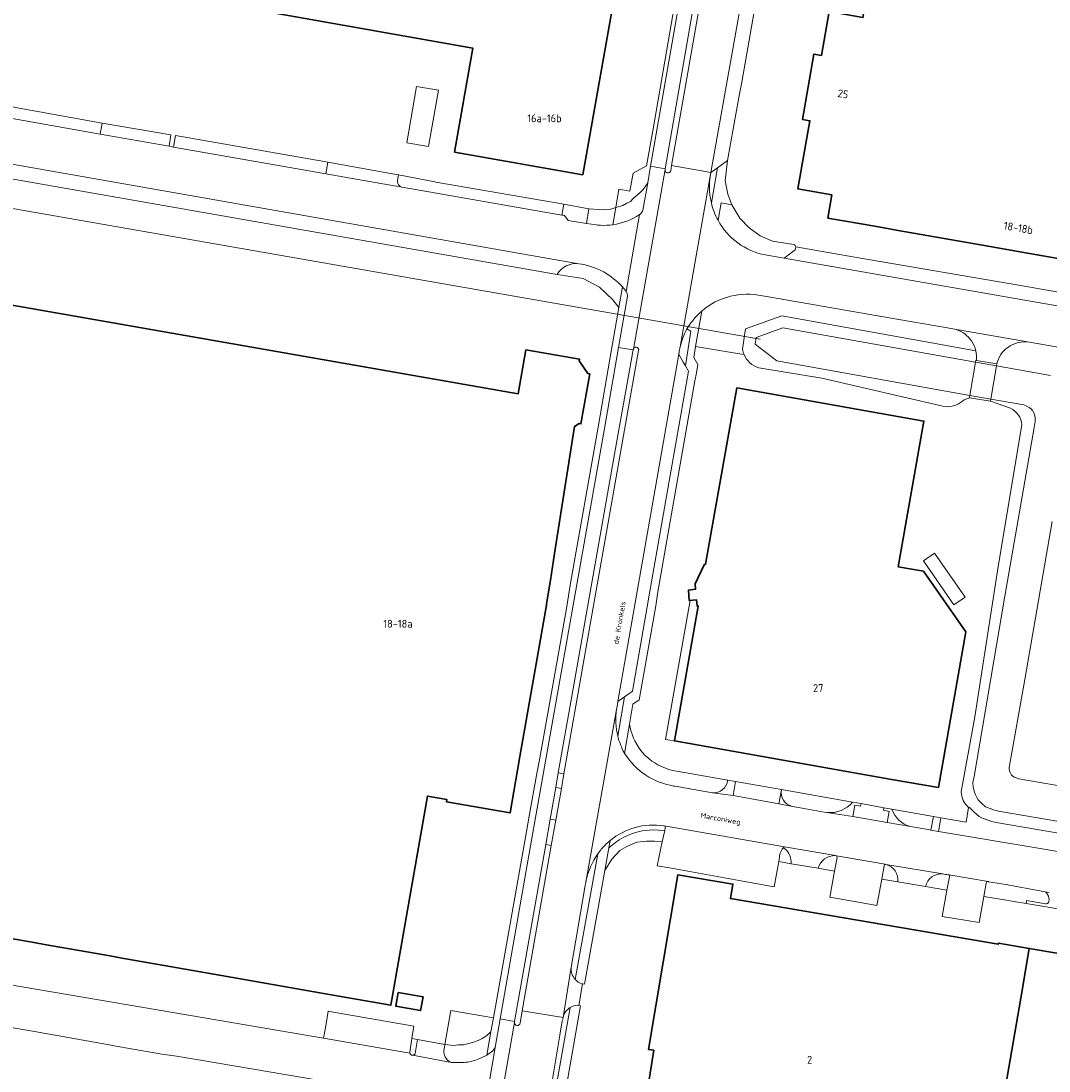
# Model space of a CAD drawing. Header units: metres. Extents: x 149984 to 156489, y 469398 to 478068.
# Tile 163 of 256: x 153330 to 153507, y 471244 to 471425. Entities that reach past the tile are written whole.
import ezdxf
from ezdxf.enums import TextEntityAlignment as Align

# ---------------------------------------------------------------- set-up
doc = ezdxf.new("R2010")
doc.units = ezdxf.units.M
doc.header["$LTSCALE"] = 0.75
for name, color, linetype, lineweight in [('B-WE-GR-BEPLANTING_CULTUUR_HEESTERS-GV', 252, 'Continuous', 18), ('B-WE-KW-KUNSTWERK_DEK-GV', 6, 'Continuous', 18), ('B-WE-KW-KUNSTWERK_DUIKER-G', 6, 'Continuous', 18), ('B-WE-OG-BEBOUWING-GV', 6, 'Continuous', 35), ('B-WE-OG-BEBOUWING-T18', 1, 'Continuous', 18), ('B-WE-OG-BEBOUWING_LUIFEL-GV', 6, 'Continuous', 18), ('B-WE-OG-BEBOUWING_OVERBOUWING-GV', 6, 'Continuous', 18), ('B-WE-OG-TERREIN_BEGROEID-GV', 252, 'Continuous', 18), ('B-WE-OG-TERREIN_ERF-GV', 252, 'Continuous', 18), ('B-WE-OG-TERREIN_OEVER-GV', 252, 'Continuous', 18), ('B-WE-OG-TOPOGRAFIE-T18', 7, 'Continuous', 18), ('B-WE-OG-WATER-GV', 252, 'Continuous', 18), ('B-WE-VH-GESLOTENVERHARDING_ASFALT-GV', 252, 'Continuous', 18), ('B-WE-VH-ONVERHARD-GV', 252, 'Continuous', 18), ('B-WE-VH-OPENVERHARDING_BETONELEMENT-GV', 252, 'Continuous', 18), ('B-WE-VH-OPENVERHARDING_BETONSTRAATSTEEN-GV', 252, 'Continuous', 18), ('B-WE-VH-OPENVERHARDING_TEGEL-GV', 252, 'Continuous', 18)]:
    doc.layers.add(name, color=color, linetype=linetype, lineweight=lineweight)
doc.styles.add('NLCS-ISO-M500-T18', font='NLCS-ISO.ttf', dxfattribs={"height": 0.9})
doc.styles.add('NLCS-ISO-M750-T18', font='NLCS-ISO.ttf', dxfattribs={"height": 1.35})

msp = doc.modelspace()

# ---------------------------------------------------------------- linework, layer by layer
at = {"layer": 'B-WE-GR-BEPLANTING_CULTUUR_HEESTERS-GV', "flags": 128}
for points in [[(153443.725, 471433.014), (153439.077, 471405.674), (153437.983, 471399.659), (153435.662, 471398.42), (153435.118, 471395.294), (153433.192, 471395.634), (153432.675, 471392.473), (153433.867, 471392.834), (153434.577, 471393.243), (153435.186, 471393.549), (153435.692, 471394.059), (153436.828, 471394.996), (153437.415, 471395.587), (153438.162, 471396.729), (153438.664, 471399.598), (153449.65, 471462.44)], [(153442.12, 471398.822), (153442.276, 471399.714), (153449.203, 471439.257), (153448.15, 471439.442), (153441.166, 471399.161), (153441.144, 471399.034)], [(153441.144, 471399.034), (153441.142, 471399.022)], [(153437.344, 471392.047), (153438.162, 471396.729), (153437.415, 471395.587), (153436.828, 471394.996), (153435.692, 471394.059), (153435.186, 471393.549), (153434.577, 471393.243), (153433.867, 471392.834), (153432.675, 471392.473), (153432.194, 471389.538)], [(153463.295, 471386.125), (153459.612, 471386.713), (153457.492, 471387.602), (153455.611, 471388.976), (153454.021, 471390.677), (153452.776, 471392.646), (153452.654, 471392.954), (153450.805, 471393.305), (153450.256, 471390.307)], [(153436.785, 471391.285), (153436.829, 471391.315), (153436.867, 471391.339), (153436.929, 471391.382)], [(153461.613, 471383.786), (153463.537, 471385.195), (153463.617, 471385.728)], [(153458.384, 471384.336), (153460.301, 471384.016), (153461.613, 471383.786)], [(153422.593, 471380.981), (153427.088, 471380.298), (153429.897, 471378.781), (153432.2, 471376.646), (153433.196, 471375.298), (153433.816, 471378.848)], [(153443.673, 471368.215), (153443.661, 471368.07), (153443.52, 471367.271), (153444.285, 471365.904), (153444.645, 471365.262), (153445.584, 471371.217)], [(153445.584, 471371.217), (153444.922, 471371.616)], [(153435.714, 471368.174), (153435.695, 471368.064), (153435.686, 471368.016), (153432.797, 471352.075), (153425.095, 471308.517), (153422.788, 471295.303), (153423.758, 471295.132), (153436.611, 471367.938)], [(153433.012, 471301.658), (153434.158, 471308.388), (153433.035, 471307.596), (153432.95, 471307.076)], [(153432.95, 471307.076), (153432.803, 471306.209)], [(153451.911, 471294.028), (153451.919, 471294.075), (153442.512, 471295.749), (153442, 471295.862), (153441.21, 471296.112), (153440.29, 471296.509), (153439.882, 471296.721), (153439.377, 471297.023), (153438.906, 471297.337), (153438.351, 471297.763), (153437.74, 471298.323), (153437.18, 471298.935), (153436.676, 471299.593), (153436.332, 471300.134), (153435.946, 471300.84), (153435.743, 471301.283), (153435.532, 471301.795), (153435.283, 471302.585), (153435.046, 471303.693), (153434.193, 471298.662)], [(153442.665, 471293.057), (153442.889, 471293.009), (153449.309, 471291.912)], [(153473.383, 471290.287), (153461.159, 471292.445), (153461.152, 471292.405)], [(153463.039, 471289.548), (153464.091, 471289.387), (153468.507, 471288.584), (153468.984, 471288.511)], [(153483.34, 471286.089), (153486.37, 471285.583), (153486.869, 471285.459), (153487.281, 471287.834), (153480.149, 471289.093)], [(153416.223, 471252.303), (153416.593, 471254.405), (153421.596, 471282.847), (153420.644, 471283.027), (153415.281, 471252.602), (153415.265, 471252.512)], [(153425.723, 471259.797), (153429.595, 471281.408)], [(153460.811, 471280.755), (153460.688, 471280.075), (153462.833, 471279.71)], [(153467.482, 471278.919), (153470.3, 471278.439), (153470.717, 471280.756)], [(153470.614, 471281.076), (153470.433, 471281.107)], [(153478.817, 471279.343), (153478.396, 471277.061), (153481.171, 471276.589)], [(153479.132, 471279.597), (153479.012, 471279.618)], [(153427.557, 471276.701), (153427.55, 471276.669), (153427.521, 471276.528), (153427.505, 471276.438), (153427.429, 471275.984)], [(153485.929, 471275.78), (153489.627, 471275.15), (153490.051, 471277.462)], [(153489.921, 471277.798), (153489.574, 471277.859), (153489.318, 471277.881), (153488.933, 471277.946)], [(153506.516, 471274.895), (153501.559, 471275.802), (153499.797, 471276.125), (153499.767, 471276.13), (153499.737, 471276.136), (153496.742, 471276.619), (153496.71, 471276.625)], [(153427.429, 471275.984), (153425.014, 471261.871)], [(153496.39, 471276.376), (153495.977, 471274.081), (153499.846, 471273.43), (153501.142, 471273.212), (153503.237, 471272.859), (153503.324, 471273.386), (153506.55, 471272.83)], [(153420.097, 471228.117), (153424.852, 471255.001)], [(153423.607, 471253.297), (153423.549, 471252.941), (153423.484, 471252.708), (153423.073, 471250.262), (153420.243, 471233.407), (153419.753, 471230.07)], [(153415.265, 471252.512), (153415.248, 471252.412)], [(153397.627, 471249.664), (153397.27, 471247.338)], [(153397.741, 471246.795), (153397.918, 471246.829), (153397.998, 471246.87), (153398.069, 471246.926), (153398.128, 471246.994), (153398.174, 471247.072), (153398.603, 471249.491), (153397.627, 471249.664)], [(153410.497, 471246.817), (153411.208, 471250.821), (153410.503, 471250.2), (153409.698, 471249.687), (153408.992, 471249.337), (153408.05, 471248.971), (153406.533, 471248.571), (153405.631, 471248.561), (153404.819, 471248.457), (153403.308, 471248.654), (153403.229, 471248.195)], [(153403.661, 471246.018), (153404.047, 471245.736), (153404.414, 471245.562), (153406.628, 471245.54)]]:
    msp.add_lwpolyline(points, dxfattribs=at)
at = {"layer": 'B-WE-GR-BEPLANTING_CULTUUR_HEESTERS-GV'}
for points in [[(153441.142, 471399.022, 0.9610993), (153442.12, 471398.822)], [(153437.18, 471391.669, 0.0783842), (153437.344, 471392.047)], [(153432.194, 471389.538, 0.1113446), (153436.785, 471391.285)], [(153436.929, 471391.382, 0.0782146), (153437.18, 471391.669)], [(153450.256, 471390.307, 0.2217952), (153458.384, 471384.336)], [(153463.617, 471385.728, 0.3519653), (153463.295, 471386.125)], [(153426.302, 471382.836, 0.30055), (153422.593, 471380.981)], [(153430.599, 471381.414, 0.0841896), (153426.302, 471382.836)], [(153433.816, 471378.848, 0.0821282), (153430.599, 471381.414)], [(153444.922, 471371.616, 0.0679074), (153443.743, 471368.533)], [(153436.611, 471367.938, 0.9631236), (153435.714, 471368.174)], [(153443.743, 471368.533, 0.0119974), (153443.673, 471368.215)], [(153432.803, 471306.209, 0.0964708), (153433.012, 471301.658)], [(153434.193, 471298.662, 0.2150108), (153442.665, 471293.057)], [(153449.309, 471291.912, 0.4056985), (153451.911, 471294.028)], [(153461.152, 471292.405, 0.3937627), (153463.039, 471289.548)], [(153468.984, 471288.511, 0.2491881), (153473.383, 471290.287)], [(153480.149, 471289.093, 0.2519768), (153483.34, 471286.089)], [(153461.297, 471282.204, 0.1516648), (153460.811, 471280.755)], [(153461.406, 471282.345, 0.0236133), (153461.297, 471282.204)], [(153461.755, 471282.29, 0.3811065), (153461.406, 471282.345)], [(153462.833, 471279.71, 0.2202478), (153461.755, 471282.29)], [(153429.595, 471281.408, 0.1032951), (153427.557, 471276.701)], [(153470.433, 471281.107, 0.3496844), (153467.482, 471278.919)], [(153470.717, 471280.756, 0.153333), (153470.614, 471281.076)], [(153479.012, 471279.618, 0.2082714), (153478.817, 471279.343)], [(153481.171, 471276.589, 0.371927), (153479.132, 471279.597)], [(153488.933, 471277.946, 0.3775507), (153485.929, 471275.78)], [(153490.051, 471277.462, 0.4164998), (153489.921, 471277.798)], [(153496.71, 471276.625, 0.4025525), (153496.39, 471276.376)], [(153506.921, 471274.423, 0.0831884), (153506.516, 471274.895)], [(153506.55, 471272.83, 0.2011269), (153506.912, 471272.895)], [(153506.912, 471272.895, 0.1993065), (153507.138, 471273.226)], [(153507.138, 471273.226, 0.1796191), (153506.921, 471274.423)], [(153425.014, 471261.871, 0.2116575), (153425.723, 471259.797)], [(153424.852, 471255.001, 0.2037699), (153423.607, 471253.297)], [(153415.248, 471252.412, 0.9590279), (153416.223, 471252.303)], [(153403.229, 471248.195, 0.2416714), (153403.661, 471246.018)], [(153397.27, 471247.338, 0.0904662), (153397.278, 471247.161)], [(153397.278, 471247.161, 0.3487783), (153397.741, 471246.795)], [(153406.628, 471245.54, 0.0723367), (153409.035, 471246.1)], [(153409.035, 471246.1, 0.0417464), (153410.497, 471246.817)]]:
    msp.add_lwpolyline(points, format="xyb", dxfattribs=at)
at = {"layer": 'B-WE-GR-BEPLANTING_CULTUUR_HEESTERS-GV', "flags": 128}
for points in [[(153423.742, 471393.055), (153423.429, 471391.19), (153423.631, 471391.155), (153423.876, 471391.109), (153424.503, 471390.254), (153427.671, 471389.76), (153428.036, 471392.267)], [(153422.363, 471287.204), (153423.323, 471292.662), (153422.355, 471292.832), (153421.408, 471287.378)], [(153441.09, 471285.394), (153439.965, 471285.492), (153439.003, 471285.536), (153437.863, 471285.443), (153437.219, 471285.362), (153436.081, 471285.073), (153435.399, 471284.864), (153434.064, 471284.273), (153433.279, 471283.806), (153432.616, 471283.381), (153431.467, 471282.414), (153430.777, 471278.561), (153432.014, 471280.482), (153433.376, 471281.969), (153434.592, 471282.684), (153436.318, 471283.399), (153437.957, 471283.607), (153439.314, 471283.61), (153440.675, 471283.481)], [(153411.635, 471253.226), (153404.304, 471254.479), (153403.308, 471248.654), (153404.819, 471248.457), (153405.631, 471248.561), (153406.533, 471248.571), (153408.05, 471248.971), (153408.992, 471249.337), (153409.698, 471249.687), (153410.503, 471250.2), (153411.208, 471250.821)]]:
    msp.add_lwpolyline(points, close=True, dxfattribs=at)
at = {"layer": 'B-WE-KW-KUNSTWERK_DEK-GV', "flags": 128}
msp.add_lwpolyline([(153493.557, 471360.211), (153493.49, 471359.81), (153497.11, 471359.19), (153497.174, 471359.566), (153498.144, 471365.264), (153498.195, 471365.636), (153494.706, 471366.229), (153494.559, 471366.254), (153494.502, 471365.911)], close=True, dxfattribs=at)
at = {"layer": 'B-WE-KW-KUNSTWERK_DUIKER-G', "flags": 128}
msp.add_lwpolyline([(153297.433, 471397.835), (153457.486, 471369.894)], dxfattribs=at)
at = {"layer": 'B-WE-OG-BEBOUWING-GV', "flags": 128}
for points in [[(153347.375, 471470.844), (153282.401, 471482.255), (153277.334, 471483.317), (153272.652, 471484.299), (153272.64, 471484.23), (153276.69, 471478.57), (153281.44, 471477.73), (153272.185, 471425.648), (153318.738, 471417.385), (153319.011, 471418.924), (153319.767, 471423.183), (153321.894, 471435.168), (153408.116, 471419.864), (153404.951, 471402.033), (153426.997, 471398.12), (153432.801, 471430.819), (153430.506, 471431.226), (153431.49, 471436.769), (153437.605, 471435.684), (153440.778, 471453.562), (153348.098, 471470.717)], [(153475.601, 471427.586), (153475.411, 471426.5), (153475.173, 471425.144), (153469.343, 471426.166), (153468.024, 471418.64), (153466.743, 471418.865), (153464.775, 471407.636), (153466.055, 471407.412), (153463.995, 471395.689), (153469.847, 471394.665), (153469.148, 471390.676), (153477.204, 471389.264), (153481.258, 471388.553), (153496.689, 471385.848), (153500.905, 471385.109), (153509.043, 471383.682), (153518.329, 471436.95), (153478.468, 471443.937)], [(153488.14, 471292.79), (153492.87, 471319.58), (153485.56, 471330.01), (153481.22, 471330.76), (153485.66, 471355.79), (153453.5, 471361.49), (153448.13, 471331.19), (153447.95, 471331.18), (153446.32, 471327.81), (153446.41, 471326.87), (153445.18, 471326.75), (153445.32, 471324.93), (153446.56, 471325.06), (153446.66, 471324.03), (153446.86, 471323.98), (153442.75, 471300.8), (153480.445, 471294.148)], [(153503.756, 471265.159), (153498.478, 471266.059), (153498.446, 471265.872), (153452.391, 471273.725), (153452.806, 471276.2), (153443.329, 471277.789), (153438.298, 471247.788), (153439.217, 471247.638), (153438.168, 471241.193), (153446.491, 471239.838), (153464.091, 471236.836), (153497.897, 471231.111), (153502.31, 471256.58)], [(153530.604, 471260.581), (153503.756, 471265.159), (153502.31, 471256.58), (153497.897, 471231.111), (153496.67, 471224.03), (153496.144, 471221.072), (153493.756, 471203.69), (153489.904, 471175.04), (153517.845, 471170.291), (153525.218, 471213.526), (153522.655, 471213.963), (153523.229, 471217.332)], [(153395.245, 471257.562), (153394.834, 471255.217), (153399.124, 471254.465), (153399.534, 471256.81)]]:
    msp.add_lwpolyline(points, close=True, dxfattribs=at)
msp.add_lwpolyline([(153304.449, 471271.085), (153332.958, 471266.087), (153334.431, 471265.829), (153344.712, 471264.027), (153346.046, 471263.793), (153347.463, 471263.544), (153365.837, 471260.323), (153380.808, 471257.699), (153380.844, 471257.693), (153383.758, 471257.182), (153393.983, 471255.389), (153400.284, 471291.341), (153403.63, 471290.745), (153403.562, 471290.351), (153414.505, 471288.434), (153415.795, 471295.798), (153416.206, 471298.143), (153420.763, 471324.157), (153420.793, 471324.327), (153420.961, 471325.397), (153421.445, 471328.468), (153421.982, 471331.875), (153422.28, 471333.768), (153425.6, 471354.85), (153426.38, 471355.35), (153426.68, 471355.3), (153428.19, 471363.9), (153427.89, 471363.94), (153426.36, 471366.12), (153426.42, 471366.44), (153417.23, 471368.03), (153415.89, 471360.49), (153322.932, 471376.75)], dxfattribs=at)
at = {"layer": 'B-WE-OG-BEBOUWING_LUIFEL-GV', "flags": 128}
msp.add_lwpolyline([(153442.75, 471300.8), (153446.86, 471323.98), (153446.66, 471324.03), (153446.56, 471325.06), (153445.457, 471324.944), (153441.243, 471301.066)], close=True, dxfattribs=at)
at = {"layer": 'B-WE-OG-BEBOUWING_OVERBOUWING-GV', "flags": 128}
for points in [[(153398.44, 471413.323), (153396.742, 471403.637), (153400.494, 471402.979), (153402.191, 471412.665)], [(153487.504, 471333.09), (153485.589, 471331.767), (153490.826, 471324.185), (153492.741, 471325.508)]]:
    msp.add_lwpolyline(points, close=True, dxfattribs=at)
at = {"layer": 'B-WE-OG-TERREIN_BEGROEID-GV'}
for points in [[(153457.902, 471377.3, 0.2375476), (153447.467, 471374.691)], [(153493.82, 471369.591, 0.1617632), (153491.246, 471371.529)], [(153494.584, 471367.882, 0.0925317), (153493.82, 471369.591)], [(153454.741, 471367.214, -0.0594044), (153454.475, 471368.124)]]:
    msp.add_lwpolyline(points, format="xyb", dxfattribs=at)
at = {"layer": 'B-WE-OG-TERREIN_BEGROEID-GV', "flags": 128}
for points in [[(153491.246, 471371.529), (153489.739, 471371.793), (153479.667, 471373.515), (153459.282, 471377.076), (153457.902, 471377.3)], [(153447.467, 471374.691), (153446.413, 471368.631), (153453.62, 471367.43), (153454.741, 471367.214)], [(153454.475, 471368.124), (153454.984, 471371.657), (153461.254, 471373.851), (153494.584, 471367.882)], [(153511.819, 471284.435), (153498.063, 471286.79), (153497.314, 471286.985), (153495.709, 471287.559), (153495.181, 471287.798), (153494.23, 471288.62), (153493.494, 471289.369), (153493.346, 471289.396), (153492.898, 471286.843), (153488.573, 471287.606)], [(153488.573, 471287.606), (153488.156, 471285.253), (153505.621, 471282.31), (153528.919, 471278.366), (153549.163, 471274.804), (153572.459, 471270.843), (153592.736, 471267.385), (153618.018, 471263.056), (153643.221, 471258.733)]]:
    msp.add_lwpolyline(points, dxfattribs=at)
at = {"layer": 'B-WE-OG-TERREIN_ERF-GV', "flags": 128}
for points in [[(153328.128, 471515.667), (153334.961, 471514.454), (153335.373, 471516.778), (153335.797, 471516.703), (153335.36, 471514.241), (153354.237, 471510.891), (153447.999, 471494.249), (153440.778, 471453.562), (153437.605, 471435.684), (153431.49, 471436.769), (153430.506, 471431.226), (153432.801, 471430.819), (153426.997, 471398.12), (153404.951, 471402.033), (153408.116, 471419.864), (153321.894, 471435.168)], [(153322.75, 471410.9), (153344.36, 471407.009), (153356.203, 471404.996), (153355.865, 471403.057), (153356.618, 471402.897), (153356.962, 471404.867), (153382.55, 471400.392), (153383.175, 471400.268), (153394.932, 471398.183), (153395.322, 471398.114), (153401.559, 471396.897), (153401.761, 471396.858), (153423.742, 471393.055), (153428.036, 471392.267), (153430.504, 471392.106), (153431.837, 471392.219), (153432.675, 471392.473), (153433.192, 471395.634), (153435.118, 471395.294), (153435.662, 471398.42), (153437.983, 471399.659), (153439.077, 471405.674), (153443.725, 471433.014)], [(153456.672, 471427.147), (153454.329, 471414.064), (153453.967, 471412.043), (153451.915, 471400.581), (153451.486, 471397.099), (153451.921, 471394.812), (153452.654, 471392.954), (153452.776, 471392.646), (153454.021, 471390.677), (153455.611, 471388.976), (153457.492, 471387.602), (153459.612, 471386.713), (153463.295, 471386.125)], [(153433.196, 471375.298), (153432.2, 471376.646), (153429.897, 471378.781), (153427.088, 471380.298), (153422.593, 471380.981), (153422.59, 471380.977), (153303.871, 471401.766)], [(153463.617, 471385.728), (153473.43, 471384.038), (153482.814, 471382.422), (153494.247, 471380.454), (153502.949, 471378.955), (153510.059, 471377.731), (153510.551, 471380.345), (153514.503, 471379.667), (153515.508, 471376.803), (153517.977, 471376.358), (153519.733, 471381.746), (153523.915, 471380.972), (153523.829, 471375.308), (153527.368, 471374.717), (153527.67, 471376.615), (153528.535, 471377.2), (153542.939, 471374.66), (153543.276, 471373.418), (153542.94, 471371.572), (153550.313, 471370.323)], [(153322.932, 471376.75), (153415.89, 471360.49), (153417.23, 471368.03), (153426.42, 471366.44), (153426.36, 471366.12), (153427.89, 471363.94), (153428.19, 471363.9), (153426.68, 471355.3), (153426.38, 471355.35), (153425.6, 471354.85), (153422.28, 471333.768), (153421.982, 471331.875), (153421.445, 471328.468), (153420.961, 471325.397), (153420.793, 471324.327), (153420.763, 471324.157), (153416.206, 471298.143), (153415.795, 471295.798), (153414.505, 471288.434), (153403.562, 471290.351), (153403.63, 471290.745), (153400.284, 471291.341), (153393.983, 471255.389), (153383.758, 471257.182), (153380.844, 471257.693), (153380.808, 471257.699), (153365.837, 471260.323), (153347.463, 471263.544), (153346.046, 471263.793), (153344.712, 471264.027), (153334.431, 471265.829), (153332.958, 471266.087), (153304.449, 471271.085)], [(153320.123, 471260.326), (153382.434, 471249.696), (153382.76, 471251.554), (153382.871, 471252.188), (153383.247, 471254.334), (153383.778, 471254.234), (153397.956, 471251.805), (153397.627, 471249.664), (153398.603, 471249.491), (153403.308, 471248.654), (153404.304, 471254.479), (153411.635, 471253.226), (153417.087, 471283.935), (153417.788, 471287.859), (153419.103, 471295.218), (153419.56, 471297.555), (153424.188, 471323.557), (153424.892, 471327.925), (153429.675, 471354.72), (153431.702, 471366.746), (153433.196, 471375.298)], [(153454.741, 471367.214), (153453.62, 471367.43), (153446.413, 471368.631), (153446.08, 471366.713), (153446.79, 471365.53), (153446.531, 471364.054), (153446.296, 471362.713), (153439.936, 471326.433), (153439.56, 471324.011), (153436.92, 471309.123), (153436.702, 471307.895), (153435.63, 471307.136), (153435.046, 471303.693), (153435.283, 471302.585), (153435.532, 471301.795), (153435.743, 471301.283), (153435.946, 471300.84), (153436.332, 471300.134), (153436.676, 471299.593), (153437.18, 471298.935), (153437.74, 471298.323), (153438.351, 471297.763), (153438.906, 471297.337), (153439.377, 471297.023), (153439.882, 471296.721), (153440.29, 471296.509), (153441.21, 471296.112), (153442, 471295.862), (153442.512, 471295.749), (153451.919, 471294.075), (153453.289, 471293.834), (153461.159, 471292.445), (153473.383, 471290.287), (153474.848, 471290.029), (153478.783, 471289.334), (153480.149, 471289.093), (153487.281, 471287.834), (153488.573, 471287.606), (153492.898, 471286.843), (153493.346, 471289.396)], [(153489.746, 471358.219), (153488.897, 471358.344), (153468.099, 471363.188), (153457.251, 471364.965)], [(153500.553, 471357.996), (153497.11, 471359.19), (153493.49, 471359.81), (153492.566, 471359.462)], [(153492.08, 471292.068), (153494.437, 471304.969), (153498.478, 471331.163), (153502.521, 471355.144)], [(153507.73, 471338.5), (153503.01, 471311.35), (153500.33, 471296.23), (153500.32, 471295.93), (153500.36, 471295.67), (153500.46, 471295.39), (153500.73, 471294.9), (153500.92, 471294.75), (153501.18, 471294.59), (153501.72, 471294.39), (153502, 471294.31), (153546.55, 471286.61)], [(153478.396, 471277.061), (153477.561, 471272.532), (153474.077, 471273.144), (153469.491, 471273.949), (153470.3, 471278.439), (153467.482, 471278.919), (153462.833, 471279.71), (153460.688, 471280.075), (153459.897, 471275.71), (153454.531, 471276.682), (153441.89, 471278.973), (153439.779, 471279.355), (153440.675, 471283.481), (153439.314, 471283.61), (153437.957, 471283.607), (153436.318, 471283.399), (153434.592, 471282.684), (153433.376, 471281.969), (153432.014, 471280.482), (153430.777, 471278.561), (153427.273, 471258.991), (153426.95, 471259.049), (153426.301, 471255.356), (153426.594, 471255.298), (153421.689, 471227.173)], [(153438.168, 471241.193), (153439.217, 471247.638), (153438.298, 471247.788), (153443.329, 471277.789), (153452.806, 471276.2), (153452.391, 471273.725), (153498.446, 471265.872), (153498.478, 471266.059), (153503.756, 471265.159), (153530.604, 471260.581), (153582.332, 471251.761), (153639.924, 471241.611)], [(153529.894, 471268.372), (153503.237, 471272.859), (153501.142, 471273.212), (153499.846, 471273.43), (153495.977, 471274.081), (153495.975, 471274.07), (153495.169, 471269.588), (153488.797, 471270.623), (153489.627, 471275.15), (153485.929, 471275.78), (153481.171, 471276.589), (153478.396, 471277.061)], [(153382.206, 471242.373), (153360.94, 471245.99), (153357.174, 471246.641), (153354.647, 471246.978), (153348.728, 471248.013), (153346.101, 471248.477), (153345.899, 471248.516), (153332.757, 471250.862), (153319.047, 471253.224)]]:
    msp.add_lwpolyline(points, dxfattribs=at)
for points in [[(153475.411, 471426.5), (153475.601, 471427.586), (153478.468, 471443.937), (153518.329, 471436.95), (153509.043, 471383.682), (153500.905, 471385.109), (153496.689, 471385.848), (153481.258, 471388.553), (153477.204, 471389.264), (153469.148, 471390.676), (153469.847, 471394.665), (153463.995, 471395.689), (153466.055, 471407.412), (153464.775, 471407.636), (153466.743, 471418.865), (153468.024, 471418.64), (153469.343, 471426.166), (153475.173, 471425.144)], [(153485.56, 471330.01), (153492.87, 471319.58), (153488.14, 471292.79), (153480.445, 471294.148), (153442.75, 471300.8), (153446.86, 471323.98), (153446.66, 471324.03), (153446.56, 471325.06), (153445.32, 471324.93), (153445.18, 471326.75), (153446.41, 471326.87), (153446.32, 471327.81), (153447.95, 471331.18), (153448.13, 471331.19), (153453.5, 471361.49), (153485.66, 471355.79), (153481.22, 471330.76)], [(153395.245, 471257.562), (153399.534, 471256.81), (153399.124, 471254.465), (153394.834, 471255.217)]]:
    msp.add_lwpolyline(points, close=True, dxfattribs=at)
at = {"layer": 'B-WE-OG-TERREIN_ERF-GV'}
for points in [[(153463.295, 471386.125, -0.3519653), (153463.617, 471385.728)], [(153457.251, 471364.965, -0.2216068), (153454.741, 471367.214)], [(153492.566, 471359.462, -0.1654324), (153489.746, 471358.219)], [(153502.521, 471355.144, 0.2499098), (153500.553, 471357.996)], [(153493.346, 471289.396, -0.215759), (153492.08, 471292.068)]]:
    msp.add_lwpolyline(points, format="xyb", dxfattribs=at)
at = {"layer": 'B-WE-OG-TERREIN_OEVER-GV', "flags": 128}
for points in [[(153494.584, 471367.882), (153461.254, 471373.851), (153454.984, 471371.657), (153454.475, 471368.124)], [(153530.3, 471283.3), (153498.47, 471288.75), (153498.02, 471288.86), (153497.64, 471288.98), (153497.22, 471289.14), (153496.69, 471289.31), (153496.27, 471289.5), (153495.6, 471290.08), (153495.01, 471290.68), (153494.77, 471291.07), (153494.55, 471291.54), (153494.37, 471291.98), (153494.1, 471292.86), (153494.09, 471293.64), (153494.29, 471294.713), (153499.56, 471325.71), (153504.62, 471354.66), (153504.76, 471355.73), (153504.78, 471356.07), (153504.78, 471356.48), (153504.68, 471356.87), (153504.56, 471357.23), (153504.367, 471357.533), (153504.35, 471357.56), (153504.14, 471357.84), (153503.77, 471358.12), (153503.37, 471358.34), (153502.82, 471358.56), (153497.174, 471359.566), (153493.557, 471360.211), (153460.35, 471366.13), (153456.621, 471368.997), (153456.79, 471370.17), (153461.42, 471371.79), (153494.502, 471365.911), (153498.144, 471365.264), (153507.45, 471363.61)], [(153512.624, 471367.796), (153503.821, 471369.324)], [(153457.251, 471364.965), (153468.099, 471363.188), (153488.897, 471358.344), (153489.746, 471358.219)], [(153498.195, 471365.636), (153494.706, 471366.229)], [(153492.566, 471359.462), (153493.49, 471359.81), (153497.11, 471359.19)], [(153497.11, 471359.19), (153500.553, 471357.996)], [(153502.521, 471355.144), (153498.478, 471331.163), (153494.437, 471304.969), (153492.08, 471292.068)], [(153493.346, 471289.396), (153493.494, 471289.369), (153494.23, 471288.62), (153495.181, 471287.798), (153495.709, 471287.559), (153497.314, 471286.985), (153498.063, 471286.79), (153511.819, 471284.435)]]:
    msp.add_lwpolyline(points, dxfattribs=at)
at = {"layer": 'B-WE-OG-TERREIN_OEVER-GV'}
for points in [[(153503.821, 471369.324, 0.2035492), (153500.078, 471368.452)], [(153454.475, 471368.124, 0.0594044), (153454.741, 471367.214)], [(153454.741, 471367.214, 0.2216068), (153457.251, 471364.965)], [(153494.706, 471366.229, 0.0823174), (153494.584, 471367.882)], [(153500.078, 471368.452, 0.1777465), (153498.195, 471365.636)], [(153489.746, 471358.219, 0.1654324), (153492.566, 471359.462)], [(153500.553, 471357.996, -0.2499098), (153502.521, 471355.144)], [(153492.08, 471292.068, 0.215759), (153493.346, 471289.396)]]:
    msp.add_lwpolyline(points, format="xyb", dxfattribs=at)
at = {"layer": 'B-WE-OG-WATER-GV', "flags": 128}
for points in [[(153507.45, 471363.61), (153498.144, 471365.264), (153494.502, 471365.911), (153461.42, 471371.79), (153456.79, 471370.17), (153456.621, 471368.997), (153460.35, 471366.13), (153493.557, 471360.211), (153497.174, 471359.566), (153502.82, 471358.56), (153503.37, 471358.34), (153503.77, 471358.12), (153504.14, 471357.84), (153504.35, 471357.56), (153504.367, 471357.533), (153504.56, 471357.23), (153504.68, 471356.87), (153504.78, 471356.48), (153504.78, 471356.07), (153504.76, 471355.73), (153504.62, 471354.66), (153499.56, 471325.71), (153494.29, 471294.713), (153494.09, 471293.64), (153494.1, 471292.86), (153494.37, 471291.98), (153494.55, 471291.54), (153494.77, 471291.07), (153495.01, 471290.68), (153495.6, 471290.08), (153496.27, 471289.5), (153496.69, 471289.31), (153497.22, 471289.14), (153497.64, 471288.98), (153498.02, 471288.86), (153498.47, 471288.75), (153530.3, 471283.3)], [(153546.55, 471286.61), (153502, 471294.31), (153501.72, 471294.39), (153501.18, 471294.59), (153500.92, 471294.75), (153500.73, 471294.9), (153500.46, 471295.39), (153500.36, 471295.67), (153500.32, 471295.93), (153500.33, 471296.23), (153503.01, 471311.35), (153507.73, 471338.5)]]:
    msp.add_lwpolyline(points, dxfattribs=at)
at = {"layer": 'B-WE-VH-GESLOTENVERHARDING_ASFALT-GV', "flags": 128}
for points in [[(153459.816, 471499.841), (153449.631, 471441.702), (153449.203, 471439.257), (153442.276, 471399.714), (153449.039, 471398.519), (153454.622, 471430.086), (153454.656, 471430.41), (153454.692, 471430.608), (153457.716, 471447.129), (153457.759, 471447.385), (153459.997, 471460.663), (153459.997, 471460.665), (153459.997, 471460.667), (153461.137, 471467.253), (153461.413, 471468.647)], [(153395.487, 471396.206), (153395.465, 471396.105), (153394.583, 471396.214), (153382.825, 471398.299), (153382.206, 471398.422), (153356.618, 471402.897), (153355.865, 471403.057), (153344.036, 471405.087), (153322.414, 471408.944), (153322.349, 471408.64), (153298.697, 471412.741), (153297.249, 471412.64), (153275.5, 471416.454), (153274.152, 471417.135), (153272.212, 471417.478), (153258.409, 471419.898), (153258.301, 471419.438), (153244.402, 471422.004), (153244.399, 471422.005), (153243.131, 471415.071), (153252.389, 471413.445), (153255.498, 471412.901)], [(153260.803, 471412.023), (153274.605, 471409.613), (153275.035, 471409.559), (153276.988, 471409.225), (153283.585, 471407.976), (153295.946, 471405.785), (153299.156, 471405.164), (153299.168, 471405.162), (153426.302, 471382.836)], [(153434.686, 471377.251), (153433.154, 471368.458), (153435.686, 471368.016), (153435.695, 471368.064), (153435.714, 471368.174), (153441.142, 471399.022), (153441.144, 471399.034), (153441.166, 471399.161), (153438.664, 471399.598), (153438.162, 471396.729), (153437.344, 471392.047)], [(153443.743, 471368.533), (153449.039, 471398.519), (153442.276, 471399.714), (153442.12, 471398.822)], [(153441.142, 471399.022), (153435.714, 471368.174)], [(153448.865, 471397.341), (153449.039, 471398.519), (153443.743, 471368.533)], [(153429.358, 471389.497), (153427.671, 471389.76), (153424.503, 471390.254), (153423.876, 471391.109), (153423.631, 471391.155), (153423.429, 471391.19), (153395.947, 471395.991)], [(153449.115, 471393.278), (153449.11, 471393.298)], [(153436.929, 471391.382), (153436.867, 471391.339), (153436.829, 471391.315), (153436.785, 471391.285), (153434.484, 471378.043)], [(153434.484, 471378.043), (153436.785, 471391.285)], [(153542.59, 471369.646), (153526.944, 471372.414), (153461.613, 471383.786), (153460.301, 471384.016), (153458.384, 471384.336)], [(153457.902, 471377.3), (153459.282, 471377.076), (153479.667, 471373.515), (153489.739, 471371.793), (153491.246, 471371.529), (153503.821, 471369.324), (153512.624, 471367.796), (153514.698, 471367.436), (153516.503, 471367.123), (153516.707, 471367.054), (153516.829, 471367.033), (153531.559, 471364.484), (153531.985, 471364.406)], [(153444.922, 471371.616), (153444.923, 471371.617)], [(153436.611, 471367.938), (153423.758, 471295.132), (153423.323, 471292.662), (153422.363, 471287.204), (153421.596, 471282.847), (153416.593, 471254.405), (153423.607, 471253.297), (153424.97, 471261.602), (153425.014, 471261.871)], [(153425.014, 471261.871), (153427.429, 471275.984), (153427.505, 471276.438), (153427.521, 471276.528), (153432.803, 471306.209), (153432.95, 471307.076), (153433.035, 471307.596), (153443.52, 471367.271), (153443.661, 471368.07), (153443.673, 471368.215)], [(153432.803, 471306.209), (153427.521, 471276.528), (153427.55, 471276.669), (153427.557, 471276.701)], [(153434.193, 471298.662), (153434.152, 471298.728)], [(153643.221, 471258.733), (153618.018, 471263.056), (153592.736, 471267.385), (153572.459, 471270.843), (153549.163, 471274.804), (153528.919, 471278.366), (153505.621, 471282.31), (153488.156, 471285.253), (153486.869, 471285.459), (153486.37, 471285.583), (153483.34, 471286.089), (153479.339, 471286.782), (153473.435, 471287.833), (153468.984, 471288.511), (153468.507, 471288.584), (153464.091, 471289.387), (153463.039, 471289.548), (153460.731, 471290.017), (153452.867, 471291.435), (153449.309, 471291.912), (153442.889, 471293.009), (153442.665, 471293.057)], [(153440.935, 471286.229), (153441.026, 471286.213)], [(153441.026, 471286.213), (153461.679, 471282.627), (153470.433, 471281.107), (153470.614, 471281.076), (153479.012, 471279.618), (153479.132, 471279.597), (153488.933, 471277.946), (153489.318, 471277.881), (153489.574, 471277.859), (153489.921, 471277.798), (153496.71, 471276.625), (153496.742, 471276.619), (153499.737, 471276.136), (153499.767, 471276.13), (153499.797, 471276.125), (153501.559, 471275.802), (153506.516, 471274.895), (153507.167, 471274.776)], [(153397.278, 471247.161), (153382.434, 471249.696), (153320.123, 471260.326), (153316.656, 471260.948), (153307.803, 471262.476), (153307.801, 471262.476), (153290.032, 471265.544), (153288.93, 471265.734), (153275.533, 471268.064), (153274.521, 471268.204), (153274.329, 471268.231), (153273.104, 471261.374), (153301.517, 471256.28), (153301.782, 471256.193), (153302.08, 471256.137), (153319.047, 471253.224), (153332.757, 471250.862), (153345.899, 471248.516), (153346.101, 471248.477), (153348.728, 471248.013), (153354.647, 471246.978), (153357.174, 471246.641)], [(153420.243, 471233.407), (153423.073, 471250.262), (153423.484, 471252.708), (153423.549, 471252.941), (153423.607, 471253.297), (153416.593, 471254.405), (153416.223, 471252.303)], [(153415.248, 471252.412), (153411.034, 471228.23), (153411.022, 471228.161), (153411.044, 471228.228)], [(153409.452, 471233.634), (153411.918, 471248.142)], [(153357.174, 471246.641), (153360.94, 471245.99), (153382.206, 471242.373), (153401.765, 471238.879), (153401.746, 471238.717), (153401.74, 471238.685)], [(153406.628, 471245.54), (153404.414, 471245.562), (153397.741, 471246.795)]]:
    msp.add_lwpolyline(points, dxfattribs=at)
at = {"layer": 'B-WE-VH-GESLOTENVERHARDING_ASFALT-GV'}
for points in [[(153442.12, 471398.822, -0.9610993), (153441.142, 471399.022)], [(153395.947, 471395.991, -0.1674004), (153395.487, 471396.206)], [(153449.11, 471393.298, -0.0858269), (153448.865, 471397.341)], [(153437.344, 471392.047, -0.0783842), (153437.18, 471391.669)], [(153450.256, 471390.307, -0.0670456), (153449.115, 471393.278)], [(153436.785, 471391.285, -0.1113446), (153432.194, 471389.538)], [(153437.18, 471391.669, -0.0782146), (153436.929, 471391.382)], [(153458.384, 471384.336, -0.2217952), (153450.256, 471390.307)], [(153430.033, 471389.441, -0.0148356), (153429.358, 471389.497)], [(153432.194, 471389.538, -0.0485946), (153430.033, 471389.441)], [(153426.302, 471382.836, -0.0841896), (153430.599, 471381.414)], [(153430.599, 471381.414, -0.0821282), (153433.816, 471378.848)], [(153433.816, 471378.848, -0.0223989), (153434.484, 471378.043)], [(153434.484, 471378.043, -0.1133479), (153434.686, 471377.251)], [(153447.467, 471374.691, -0.2375476), (153457.902, 471377.3)], [(153445.38, 471372.346, -0.0658976), (153447.467, 471374.691)], [(153444.923, 471371.617, -0.0183577), (153445.38, 471372.346)], [(153443.743, 471368.533, -0.0679074), (153444.922, 471371.616)], [(153435.714, 471368.174, -0.9631236), (153436.611, 471367.938)], [(153443.673, 471368.215, -0.0119974), (153443.743, 471368.533)], [(153433.012, 471301.658, -0.0964708), (153432.803, 471306.209)], [(153434.152, 471298.728, -0.0662714), (153433.012, 471301.658)], [(153442.665, 471293.057, -0.2150108), (153434.193, 471298.662)], [(153431.693, 471283.678, -0.2106849), (153440.935, 471286.229)], [(153430.839, 471282.909, -0.0240604), (153431.693, 471283.678)], [(153429.595, 471281.408, -0.0389456), (153430.839, 471282.909)], [(153427.557, 471276.701, -0.1032951), (153429.595, 471281.408)], [(153416.223, 471252.303, -0.9590279), (153415.248, 471252.412)], [(153411.918, 471248.142, -0.0629681), (153411.466, 471247.48)], [(153397.741, 471246.795, -0.3487783), (153397.278, 471247.161)], [(153409.035, 471246.1, -0.0723367), (153406.628, 471245.54)], [(153410.497, 471246.817, -0.0417464), (153409.035, 471246.1)], [(153411.466, 471247.48, -0.0304847), (153410.497, 471246.817)]]:
    msp.add_lwpolyline(points, format="xyb", dxfattribs=at)
at = {"layer": 'B-WE-VH-GESLOTENVERHARDING_ASFALT-GV', "flags": 128}
msp.add_lwpolyline([(153411.918, 471248.142), (153409.452, 471233.634), (153408.584, 471228.686), (153411.034, 471228.23), (153415.248, 471252.412), (153415.265, 471252.512), (153415.281, 471252.602), (153412.796, 471253.027)], close=True, dxfattribs=at)
at = {"layer": 'B-WE-VH-ONVERHARD-GV', "flags": 128}
msp.add_lwpolyline([(153497.174, 471359.566), (153498.144, 471365.264), (153498.195, 471365.636), (153494.706, 471366.229), (153494.559, 471366.254), (153494.502, 471365.911), (153493.557, 471360.211), (153493.49, 471359.81), (153497.11, 471359.19)], close=True, dxfattribs=at)
at = {"layer": 'B-WE-VH-OPENVERHARDING_BETONELEMENT-GV', "flags": 128}
for points in [[(153322.414, 471408.944), (153344.036, 471405.087), (153344.36, 471407.009), (153322.75, 471410.9)], [(153382.825, 471398.299), (153383.175, 471400.268), (153382.55, 471400.392), (153356.962, 471404.867), (153356.618, 471402.897), (153382.206, 471398.422)], [(153423.323, 471292.662), (153423.758, 471295.132), (153422.788, 471295.303), (153422.355, 471292.832)], [(153461.159, 471292.445), (153453.289, 471293.834), (153452.867, 471291.435), (153460.731, 471290.017), (153461.152, 471292.405)], [(153474.848, 471290.029), (153474.775, 471289.621), (153473.785, 471289.792), (153473.435, 471287.833), (153479.339, 471286.782), (153479.684, 471288.701), (153478.707, 471288.909), (153478.783, 471289.334)]]:
    msp.add_lwpolyline(points, close=True, dxfattribs=at)
for points in [[(153395.322, 471398.114), (153394.932, 471398.183), (153383.175, 471400.268), (153382.825, 471398.299), (153394.583, 471396.214), (153395.465, 471396.105), (153395.487, 471396.206)], [(153395.154, 471397.156), (153395.322, 471398.114)], [(153490.051, 471277.462), (153489.627, 471275.15), (153488.797, 471270.623), (153495.169, 471269.588), (153495.975, 471274.07), (153495.977, 471274.081), (153496.39, 471276.376)], [(153496.71, 471276.625), (153489.921, 471277.798)]]:
    msp.add_lwpolyline(points, dxfattribs=at)
at = {"layer": 'B-WE-VH-OPENVERHARDING_BETONELEMENT-GV'}
for points in [[(153395.487, 471396.206, -0.2811872), (153395.154, 471397.156)], [(153489.921, 471277.798, -0.4164998), (153490.051, 471277.462)], [(153496.39, 471276.376, -0.4025525), (153496.71, 471276.625)]]:
    msp.add_lwpolyline(points, format="xyb", dxfattribs=at)
at = {"layer": 'B-WE-VH-OPENVERHARDING_BETONSTRAATSTEEN-GV', "flags": 128}
for points in [[(153450.171, 471399.331), (153451.915, 471400.581), (153453.967, 471412.043), (153454.329, 471414.064), (153456.672, 471427.147), (153454.622, 471430.086), (153449.039, 471398.519)], [(153356.203, 471404.996), (153344.36, 471407.009), (153344.036, 471405.087), (153355.865, 471403.057)], [(153515.508, 471376.803), (153510.059, 471377.731), (153502.949, 471378.955), (153494.247, 471380.454), (153482.814, 471382.422), (153473.43, 471384.038), (153463.617, 471385.728), (153463.537, 471385.195), (153461.613, 471383.786), (153526.944, 471372.414), (153527.368, 471374.717), (153523.829, 471375.308), (153517.977, 471376.358)], [(153438.067, 471323.863), (153438.489, 471326.195), (153445.158, 471364.345), (153444.645, 471365.262), (153444.285, 471365.904), (153443.52, 471367.271), (153433.035, 471307.596), (153434.158, 471308.388), (153435.555, 471309.372)]]:
    msp.add_lwpolyline(points, close=True, dxfattribs=at)
for points in [[(153426.302, 471382.836), (153299.168, 471405.162)], [(153303.871, 471401.766), (153422.59, 471380.977), (153422.593, 471380.981)], [(153449.11, 471393.298), (153450.171, 471399.331), (153449.039, 471398.519)], [(153395.947, 471395.991), (153423.429, 471391.19), (153423.742, 471393.055), (153401.761, 471396.858), (153401.559, 471396.897), (153395.322, 471398.114), (153395.154, 471397.156)], [(153449.039, 471398.519), (153448.865, 471397.341)], [(153430.504, 471392.106), (153428.036, 471392.267), (153427.671, 471389.76), (153429.358, 471389.497)], [(153432.194, 471389.538), (153432.675, 471392.473), (153431.837, 471392.219), (153430.504, 471392.106)], [(153503.821, 471369.324), (153491.246, 471371.529)], [(153494.706, 471366.229), (153498.195, 471365.636)], [(153449.309, 471291.912), (153452.867, 471291.435), (153453.289, 471293.834), (153451.919, 471294.075)], [(153451.919, 471294.075), (153451.911, 471294.028)], [(153461.152, 471292.405), (153460.731, 471290.017), (153463.039, 471289.548)], [(153468.984, 471288.511), (153473.435, 471287.833), (153473.785, 471289.792), (153474.775, 471289.621)], [(153474.775, 471289.621), (153474.848, 471290.029), (153473.383, 471290.287)], [(153480.149, 471289.093), (153478.783, 471289.334), (153478.707, 471288.909), (153479.684, 471288.701), (153479.339, 471286.782), (153483.34, 471286.089)], [(153431.467, 471282.414), (153432.616, 471283.381), (153433.279, 471283.806), (153434.064, 471284.273), (153435.399, 471284.864), (153436.081, 471285.073), (153437.219, 471285.362), (153437.863, 471285.443), (153439.003, 471285.536), (153439.965, 471285.492), (153441.09, 471285.394), (153441.189, 471285.851)], [(153441.189, 471285.851), (153441.09, 471285.394), (153440.675, 471283.481), (153439.779, 471279.355), (153441.89, 471278.973), (153454.531, 471276.682), (153459.897, 471275.71), (153460.688, 471280.075), (153460.811, 471280.755)], [(153441.026, 471286.213), (153440.935, 471286.229)], [(153461.679, 471282.627), (153441.026, 471286.213)], [(153430.777, 471278.561), (153431.467, 471282.414), (153431.693, 471283.678)], [(153431.693, 471283.678), (153431.467, 471282.414)], [(153470.433, 471281.107), (153461.679, 471282.627)], [(153429.595, 471281.408), (153425.723, 471259.797)], [(153470.717, 471280.756), (153470.3, 471278.439), (153469.491, 471273.949), (153474.077, 471273.144), (153477.561, 471272.532)], [(153479.012, 471279.618), (153470.614, 471281.076)], [(153426.848, 471259.068), (153426.95, 471259.049), (153427.273, 471258.991), (153430.777, 471278.561)], [(153462.833, 471279.71), (153467.482, 471278.919)], [(153477.561, 471272.532), (153478.396, 471277.061), (153478.817, 471279.343)], [(153488.933, 471277.946), (153479.132, 471279.597)], [(153481.171, 471276.589), (153485.929, 471275.78)], [(153507.167, 471274.776), (153506.516, 471274.895)], [(153506.55, 471272.83), (153503.324, 471273.386), (153503.237, 471272.859), (153529.894, 471268.372), (153529.977, 471268.842), (153525.732, 471269.577)], [(153425.014, 471261.871), (153424.97, 471261.602), (153423.607, 471253.297)], [(153426.16, 471255.38), (153426.301, 471255.356), (153426.95, 471259.049), (153426.848, 471259.068)], [(153383.778, 471254.234), (153383.247, 471254.334), (153382.871, 471252.188), (153382.76, 471251.554), (153382.434, 471249.696), (153397.278, 471247.161)], [(153397.27, 471247.338), (153397.627, 471249.664), (153397.956, 471251.805), (153383.778, 471254.234)], [(153403.229, 471248.195), (153403.308, 471248.654), (153398.603, 471249.491), (153398.174, 471247.072), (153398.128, 471246.994), (153398.069, 471246.926), (153397.998, 471246.87), (153397.918, 471246.829), (153397.741, 471246.795), (153404.414, 471245.562), (153404.047, 471245.736), (153403.661, 471246.018)]]:
    msp.add_lwpolyline(points, dxfattribs=at)
at = {"layer": 'B-WE-VH-OPENVERHARDING_BETONSTRAATSTEEN-GV'}
for points in [[(153395.154, 471397.156, 0.2811872), (153395.487, 471396.206)], [(153395.487, 471396.206, 0.1674004), (153395.947, 471395.991)], [(153448.865, 471397.341, 0.0858269), (153449.11, 471393.298)], [(153429.358, 471389.497, 0.0148356), (153430.033, 471389.441)], [(153430.033, 471389.441, 0.0485946), (153432.194, 471389.538)], [(153422.593, 471380.981, -0.30055), (153426.302, 471382.836)], [(153491.246, 471371.529, -0.1617632), (153493.82, 471369.591)], [(153493.82, 471369.591, -0.0925317), (153494.584, 471367.882)], [(153500.078, 471368.452, -0.2035492), (153503.821, 471369.324)], [(153494.584, 471367.882, -0.0823174), (153494.706, 471366.229)], [(153498.195, 471365.636, -0.1777465), (153500.078, 471368.452)], [(153451.911, 471294.028, -0.4056985), (153449.309, 471291.912)], [(153463.039, 471289.548, -0.3937627), (153461.152, 471292.405)], [(153473.383, 471290.287, -0.2491881), (153468.984, 471288.511)], [(153483.34, 471286.089, -0.2519768), (153480.149, 471289.093)], [(153440.935, 471286.229, 0.2106849), (153431.693, 471283.678)], [(153441.026, 471286.213, -0.4283911), (153441.189, 471285.851)], [(153441.189, 471285.851, 0.4283911), (153441.026, 471286.213)], [(153431.693, 471283.678, 0.0240604), (153430.839, 471282.909)], [(153430.839, 471282.909, 0.0389456), (153429.595, 471281.408)], [(153460.811, 471280.755, -0.1516648), (153461.297, 471282.204)], [(153461.297, 471282.204, -0.0236133), (153461.406, 471282.345)], [(153461.679, 471282.627, 0.0414016), (153461.406, 471282.345)], [(153461.406, 471282.345, -0.0414016), (153461.679, 471282.627)], [(153461.406, 471282.345, -0.3811065), (153461.755, 471282.29)], [(153461.755, 471282.29, -0.2202478), (153462.833, 471279.71)], [(153467.482, 471278.919, -0.3496844), (153470.433, 471281.107)], [(153470.614, 471281.076, -0.153333), (153470.717, 471280.756)], [(153478.817, 471279.343, -0.2082714), (153479.012, 471279.618)], [(153479.132, 471279.597, -0.371927), (153481.171, 471276.589)], [(153485.929, 471275.78, -0.3775507), (153488.933, 471277.946)], [(153506.516, 471274.895, -0.0831884), (153506.921, 471274.423)], [(153506.912, 471272.895, -0.2011269), (153506.55, 471272.83)], [(153507.138, 471273.226, -0.1993065), (153506.912, 471272.895)], [(153506.921, 471274.423, -0.1796191), (153507.138, 471273.226)], [(153425.723, 471259.797, -0.2116575), (153425.014, 471261.871)], [(153426.848, 471259.068, -0.1251841), (153425.723, 471259.797)], [(153425.723, 471259.797, 0.1251841), (153426.848, 471259.068)], [(153423.607, 471253.297, -0.2037699), (153424.852, 471255.001)], [(153424.852, 471255.001, -0.1275963), (153426.16, 471255.38)], [(153403.661, 471246.018, -0.2416714), (153403.229, 471248.195)], [(153397.278, 471247.161, -0.0904662), (153397.27, 471247.338)]]:
    msp.add_lwpolyline(points, format="xyb", dxfattribs=at)
at = {"layer": 'B-WE-VH-OPENVERHARDING_TEGEL-GV', "flags": 128}
for points in [[(153458.906, 471500.235), (153456.367, 471500.623), (153456.258, 471500), (153449.65, 471462.44), (153438.664, 471399.598), (153441.166, 471399.161), (153448.15, 471439.442), (153448.607, 471441.881), (153457.724, 471493.641), (153458.758, 471499.937)], [(153451.915, 471400.581), (153450.171, 471399.331), (153449.11, 471393.298), (153449.115, 471393.278)], [(153450.256, 471390.307), (153450.805, 471393.305), (153452.654, 471392.954), (153451.921, 471394.812), (153451.486, 471397.099), (153451.915, 471400.581)], [(153433.816, 471378.848), (153433.196, 471375.298), (153431.702, 471366.746), (153429.675, 471354.72), (153424.892, 471327.925), (153424.188, 471323.557), (153419.56, 471297.555), (153419.103, 471295.218), (153417.788, 471287.859), (153417.087, 471283.935), (153411.635, 471253.226), (153411.208, 471250.821), (153410.497, 471246.817)], [(153430.727, 471354.533), (153433.154, 471368.458), (153434.686, 471377.251)], [(153434.152, 471298.728), (153434.193, 471298.662), (153435.046, 471303.693), (153435.63, 471307.136), (153436.702, 471307.895), (153436.92, 471309.123), (153439.56, 471324.011), (153439.936, 471326.433), (153446.296, 471362.713), (153446.531, 471364.054), (153446.79, 471365.53), (153446.08, 471366.713), (153446.413, 471368.631), (153447.467, 471374.691)], [(153444.923, 471371.617), (153444.922, 471371.616), (153445.584, 471371.217), (153444.645, 471365.262), (153445.158, 471364.345), (153438.489, 471326.195), (153438.067, 471323.863), (153435.555, 471309.372), (153434.158, 471308.388), (153433.012, 471301.658)], [(153411.918, 471248.142), (153412.796, 471253.027), (153418.178, 471283.769), (153430.727, 471354.533)], [(153424.852, 471255.001), (153420.097, 471228.117)], [(153421.145, 471227.34), (153421.406, 471227.245), (153421.689, 471227.173), (153426.594, 471255.298), (153426.301, 471255.356), (153426.16, 471255.38)]]:
    msp.add_lwpolyline(points, dxfattribs=at)
at = {"layer": 'B-WE-VH-OPENVERHARDING_TEGEL-GV'}
for points in [[(153449.115, 471393.278, 0.0670456), (153450.256, 471390.307)], [(153434.484, 471378.043, 0.0223989), (153433.816, 471378.848)], [(153434.686, 471377.251, 0.1133479), (153434.484, 471378.043)], [(153447.467, 471374.691, 0.0658976), (153445.38, 471372.346)], [(153445.38, 471372.346, 0.0183577), (153444.923, 471371.617)], [(153433.012, 471301.658, 0.0662714), (153434.152, 471298.728)], [(153426.16, 471255.38, 0.1275963), (153424.852, 471255.001)], [(153411.466, 471247.48, 0.0629681), (153411.918, 471248.142)], [(153410.497, 471246.817, 0.0304847), (153411.466, 471247.48)]]:
    msp.add_lwpolyline(points, format="xyb", dxfattribs=at)
at = {"layer": 'B-WE-VH-OPENVERHARDING_TEGEL-GV', "flags": 128}
for points in [[(153433.154, 471368.458), (153430.727, 471354.533), (153418.178, 471283.769), (153412.796, 471253.027), (153415.281, 471252.602), (153420.644, 471283.027), (153421.408, 471287.378), (153422.355, 471292.832), (153422.788, 471295.303), (153425.095, 471308.517), (153432.797, 471352.075), (153435.686, 471368.016)], [(153421.596, 471282.847), (153422.363, 471287.204), (153421.408, 471287.378), (153420.644, 471283.027)], [(153488.156, 471285.253), (153488.573, 471287.606), (153487.281, 471287.834), (153486.869, 471285.459)]]:
    msp.add_lwpolyline(points, close=True, dxfattribs=at)

# ---------------------------------------------------------------- texts
at = {"layer": 'B-WE-OG-BEBOUWING-T18', "style": 'NLCS-ISO-M750-T18'}
for s, p in [('25', (153471.753, 471412.032)), ('18-18b', (153501.897, 471388.996))]:
    msp.add_text(s, height=1.35, rotation=350.1, dxfattribs=at).set_placement(p, align=Align.MIDDLE)
for s, p in [('16a-16b', (153420.42, 471407.833)), ('18-18a', (153395.224, 471320.956)), ('27', (153467.481, 471309.895)), ('2', (153466, 471246))]:
    msp.add_text(s, height=1.35, dxfattribs=at).set_placement(p, align=Align.MIDDLE)
at = {"layer": 'B-WE-OG-TOPOGRAFIE-T18', "style": 'NLCS-ISO-M500-T18'}
for s, rotation, p in [('de Kronkels', 80.2, (153433.312, 471321.125)), ('Marconiweg', 350, (153450.682, 471287.316))]:
    msp.add_text(s, height=0.9, rotation=rotation, dxfattribs=at).set_placement(p, align=Align.MIDDLE)

doc.saveas('drawing.dxf')
